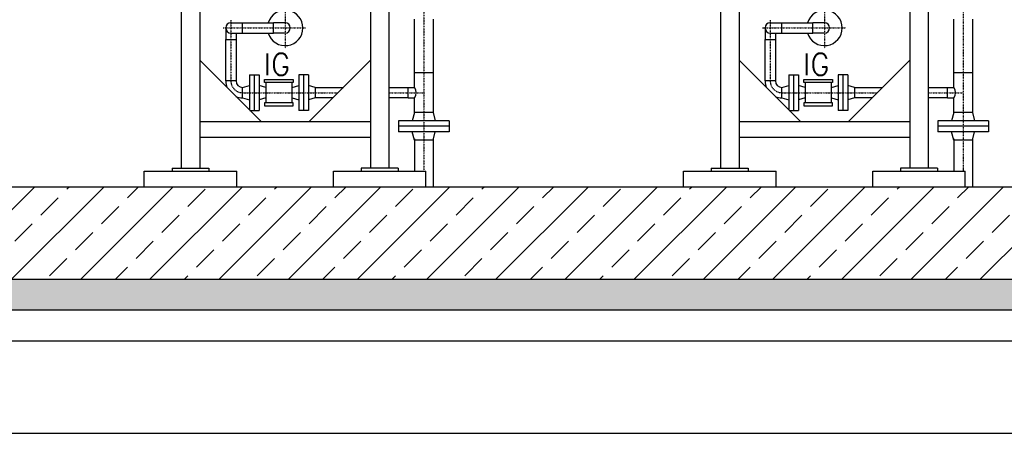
# Model space of a CAD drawing. Header units: millimetres. Extents: x -197187 to 231260338, y -45270 to 70505.
# Tile 57 of 85: x 74120 to 77314, y -41198 to -39856. Entities that reach past the tile are written whole.
import ezdxf

# ---------------------------------------------------------------- set-up
doc = ezdxf.new("R2010")
doc.units = ezdxf.units.MM
doc.header["$LTSCALE"] = 0.5
doc.linetypes.add('DASHDOT', pattern=[1, 0.5, -0.25, 0, -0.25])
doc.linetypes.add('HIDDEN', pattern=[0.375, 0.25, -0.125])
for name, color, linetype in [('21', 7, 'Continuous'), ('41', 7, 'Continuous'), ('45', 7, 'Continuous'), ('P-MU025ENTL', 7, 'Continuous'), ('P-MU025ENTLÜ', 7, 'Continuous'), ('P-MU050ENTL', 7, 'Continuous'), ('P-MU200EINL', 7, 'Continuous')]:
    doc.layers.add(name, color=color, linetype=linetype)
doc.styles.add('ROMANS', font='ROMANS', dxfattribs={"height": 0.2})

msp = doc.modelspace()

# ---------------------------------------------------------------- hatches: boundary and pattern name
at = {"lineweight": 5}
h = msp.add_hatch(dxfattribs=at)
h.set_pattern_fill('ANSI33', color=256, scale=25)
h.set_pattern_definition([(45, (76826.18, -38189.1), (-112.253, 112.253), []), (45, (76938.43, -38189.1), (-112.253, 112.253), [79.375, -39.6875])])
h.paths.add_polyline_path([(71680.859, -35881.362), (71680.859, -35680.624), (81971.503, -35680.624), (81971.503, -35881.362), (77030.791, -35881.362), (77030.791, -36381.362), (76630.791, -36381.362), (76630.791, -35881.362)])
h.paths.add_polyline_path([(71830.791, -35901.362), (71850.791, -35881.362), (72060.791, -35881.362), (72080.791, -35901.362), (72080.791, -40397.563), (81580.791, -40397.563), (81580.791, -35901.362), (81600.791, -35881.362), (81810.791, -35881.362), (81830.791, -35901.362), (81830.791, -40697.563), (71830.791, -40697.563)])
h = msp.add_hatch(dxfattribs=at)
h.set_pattern_fill('ANSI36', color=256, scale=10)
h.set_pattern_definition([(45, (76830.79, -40747.563), (16.83798, 61.73926), [79.375, -15.875, 0, -15.875])])
h.paths.add_polyline_path([(71630.791, -40797.563), (82030.791, -40797.563), (82030.791, -40697.563), (71630.791, -40697.563)])

# ---------------------------------------------------------------- linework, layer by layer
at = {"layer": '21', "linetype": 'Continuous', "ltscale": 10}
for p, q in [((72080.791, -40397.563), (81580.791, -40397.563)), ((71630.791, -40697.563), (82030.791, -40697.563)), ((71630.791, -40797.563), (82030.791, -40797.563))]:
    msp.add_line(p, q, dxfattribs=at)
at = {"layer": '21', "linetype": 'HIDDEN', "ltscale": 10}
msp.add_line((72080.791, -40897.563), (81580.791, -40897.563), dxfattribs=at)
at = {"layer": '21', "linetype": 'Continuous'}
msp.add_line((71630.791, -41197.563), (82030.791, -41197.563), dxfattribs=at)
at = {"layer": '41', "linetype": 'Continuous', "ltscale": 10}
for p, q in [((74643.749, -39122.563), (74643.749, -40337.563)), ((75317.833, -39122.563), (75317.833, -40337.563)), ((76393.749, -39122.563), (76393.749, -40337.563)), ((77067.833, -39122.563), (77067.833, -40337.563)), ((74703.749, -39150.294), (74703.749, -40337.563)), ((75257.833, -39150.294), (75257.833, -40337.563)), ((76453.749, -39150.294), (76453.749, -40337.563)), ((77007.833, -39150.294), (77007.833, -40337.563)), ((74703.749, -39987.563), (74903.749, -40187.563)), ((75257.833, -39987.563), (75057.833, -40187.563)), ((76453.749, -39987.563), (76653.749, -40187.563)), ((77007.833, -39987.563), (76807.833, -40187.563)), ((75257.833, -40187.563), (74703.749, -40187.563)), ((77007.833, -40187.563), (76453.749, -40187.563)), ((75257.833, -40237.563), (74703.749, -40237.563)), ((77007.833, -40237.563), (76453.749, -40237.563)), ((74523.749, -40347.563), (74823.749, -40347.563)), ((74523.749, -40397.563), (74523.749, -40347.563)), ((74613.749, -40337.563), (74733.749, -40337.563)), ((74613.749, -40337.563), (74613.749, -40347.563)), ((74733.749, -40337.563), (74733.749, -40347.563)), ((74823.749, -40397.563), (74823.749, -40347.563)), ((75137.833, -40347.563), (75437.833, -40347.563)), ((75137.833, -40397.563), (75137.833, -40347.563)), ((75347.833, -40337.563), (75227.833, -40337.563)), ((75227.833, -40337.563), (75227.833, -40347.563)), ((75347.833, -40337.563), (75347.833, -40347.563)), ((75437.833, -40397.563), (75437.833, -40347.563)), ((76273.749, -40347.563), (76573.749, -40347.563)), ((76273.749, -40397.563), (76273.749, -40347.563)), ((76363.749, -40337.563), (76483.749, -40337.563)), ((76363.749, -40337.563), (76363.749, -40347.563)), ((76483.749, -40337.563), (76483.749, -40347.563)), ((76573.749, -40397.563), (76573.749, -40347.563)), ((76887.833, -40347.563), (77187.833, -40347.563)), ((76887.833, -40397.563), (76887.833, -40347.563)), ((77097.833, -40337.563), (76977.833, -40337.563)), ((76977.833, -40337.563), (76977.833, -40347.563)), ((77097.833, -40337.563), (77097.833, -40347.563)), ((77187.833, -40397.563), (77187.833, -40347.563))]:
    msp.add_line(p, q, dxfattribs=at)
at = {"layer": '45', "linetype": 'DASHDOT', "ltscale": 10}
for p, q in [((75430.791, -38035.563), (75430.791, -40347.563)), ((74980.791, -39372.563), (74980.791, -39949.005)), ((76730.791, -39372.563), (76730.791, -39949.005)), ((77180.791, -39817.213), (77180.791, -40347.563))]:
    msp.add_line(p, q, dxfattribs=at)
for centre in [(74842.791, -40054.563), (76592.791, -40054.563)]:
    msp.add_arc(centre, 38, 180, 270, dxfattribs=at)
at = {"layer": 'P-MU025ENTL', "linetype": 'DASHDOT', "ltscale": 10}
for p, q in [((74804.791, -39857.577), (74804.791, -40054.563)), ((76554.791, -39857.577), (76554.791, -40050.563)), ((74779.805, -39882.563), (75047.232, -39882.563)), ((76529.805, -39882.563), (76800.248, -39882.563))]:
    msp.add_line(p, q, dxfattribs=at)
at = {"layer": 'P-MU025ENTL', "linetype": 'Continuous', "ltscale": 10}
for p, q in [((74804.791, -39865.713), (74842.791, -39865.713)), ((74842.791, -39899.413), (74842.791, -39865.713)), ((74842.791, -39865.713), (74942.791, -39865.713)), ((74942.791, -39899.413), (74942.791, -39865.713)), ((74980.791, -39865.713), (74942.791, -39865.713)), ((76554.791, -39865.713), (76592.791, -39865.713)), ((76592.791, -39899.413), (76592.791, -39865.713)), ((76592.791, -39865.713), (76692.791, -39865.713)), ((76692.791, -39899.413), (76692.791, -39865.713)), ((76730.791, -39865.713), (76692.791, -39865.713)), ((74804.791, -39899.413), (74842.791, -39899.413)), ((74842.791, -39899.413), (74942.791, -39899.413)), ((74980.791, -39899.413), (74942.791, -39899.413)), ((76554.791, -39899.413), (76592.791, -39899.413)), ((76592.791, -39899.413), (76692.791, -39899.413)), ((76730.791, -39899.413), (76692.791, -39899.413))]:
    msp.add_line(p, q, dxfattribs=at)
for centre, radius, start, end in [((74980.791, -39882.563), 57.5, 197.040253, 162.959747), ((76730.791, -39882.563), 57.5, 197.040253, 162.959747), ((74804.791, -39882.563), 16.85, 90, 270), ((74980.791, -39882.563), 16.85, 270, 90), ((76554.791, -39882.563), 16.85, 90, 270), ((76730.791, -39882.563), 16.85, 270, 90)]:
    msp.add_arc(centre, radius, start, end, dxfattribs=at)
at = {"layer": 'P-MU025ENTLÜ', "linetype": 'Continuous', "ltscale": 10}
for p, q in [((74864.791, -40035.063), (74864.791, -40148.606)), ((74864.791, -40035.063), (74896.791, -40035.063)), ((74880.791, -40035.063), (74880.791, -40150.063)), ((74896.791, -40035.063), (74896.791, -40150.063)), ((75056.791, -40035.063), (75024.791, -40035.063)), ((75024.791, -40035.063), (75024.791, -40150.063)), ((75040.791, -40035.063), (75040.791, -40150.063)), ((75056.791, -40035.063), (75056.791, -40150.063)), ((76614.791, -40035.063), (76614.791, -40148.606)), ((76614.791, -40035.063), (76646.791, -40035.063)), ((76630.791, -40035.063), (76630.791, -40150.063)), ((76646.791, -40035.063), (76646.791, -40150.063)), ((76806.791, -40035.063), (76774.791, -40035.063)), ((76774.791, -40035.063), (76774.791, -40150.063)), ((76790.791, -40035.063), (76790.791, -40150.063)), ((76806.791, -40035.063), (76806.791, -40150.063)), ((74842.791, -40075.713), (74864.791, -40069.818)), ((74918.291, -40075.579), (74896.791, -40069.818)), ((75003.291, -40075.579), (75024.791, -40069.818)), ((75078.791, -40075.713), (75056.791, -40069.818)), ((76592.791, -40075.713), (76614.791, -40069.818)), ((76668.291, -40075.579), (76646.791, -40069.818)), ((76753.291, -40075.579), (76774.791, -40069.818)), ((76828.791, -40075.713), (76806.791, -40069.818)), ((74842.791, -40109.413), (74864.791, -40115.308)), ((74918.291, -40109.547), (74896.791, -40115.308)), ((75003.291, -40109.547), (75024.791, -40115.308)), ((75078.791, -40109.413), (75056.791, -40115.308)), ((76592.791, -40109.413), (76614.791, -40115.308)), ((76668.291, -40109.547), (76646.791, -40115.308)), ((76753.291, -40109.547), (76774.791, -40115.308)), ((76828.791, -40109.413), (76806.791, -40115.308)), ((74866.249, -40150.063), (74896.791, -40150.063)), ((75056.791, -40150.063), (75024.791, -40150.063)), ((76616.249, -40150.063), (76646.791, -40150.063)), ((76806.791, -40150.063), (76774.791, -40150.063))]:
    msp.add_line(p, q, dxfattribs=at)
for points in [[(74914.199, -40050.063), (75007.383, -40050.063), (75007.383, -40059.713), (74914.199, -40059.713)], [(76664.199, -40050.063), (76757.383, -40050.063), (76757.383, -40059.713), (76664.199, -40059.713)], [(74914.199, -40135.063), (75007.383, -40135.063), (75007.383, -40125.413), (74914.199, -40125.413)], [(76664.199, -40135.063), (76757.383, -40135.063), (76757.383, -40125.413), (76664.199, -40125.413)]]:
    msp.add_lwpolyline(points, close=True, dxfattribs=at)
for points in [[(74918.291, -40059.713), (74918.291, -40125.413)], [(75003.291, -40125.413), (75003.291, -40059.713)], [(76668.291, -40059.713), (76668.291, -40125.413)], [(76753.291, -40125.413), (76753.291, -40059.713)]]:
    msp.add_lwpolyline(points, dxfattribs=at)
at = {"layer": 'P-MU050ENTL', "linetype": 'Continuous', "ltscale": 10}
for p, q in [((75400.641, -40075.713), (75400.641, -39853.563)), ((75460.941, -39853.563), (75460.941, -40028.563)), ((77150.641, -40075.713), (77150.641, -39853.563)), ((77210.941, -39853.563), (77210.941, -40028.563)), ((75460.941, -40028.563), (75400.641, -40028.563)), ((77210.941, -40028.563), (77150.641, -40028.563)), ((75400.641, -40156.563), (75400.641, -40109.413)), ((77150.641, -40156.563), (77150.641, -40109.413)), ((75400.641, -40156.563), (75393.406, -40183.563)), ((75460.941, -40156.563), (75400.641, -40156.563)), ((75460.941, -40156.563), (75468.176, -40183.563)), ((77150.641, -40156.563), (77143.406, -40183.563)), ((77210.941, -40156.563), (77150.641, -40156.563)), ((77210.941, -40156.563), (77218.176, -40183.563)), ((75513.291, -40183.563), (75348.291, -40183.563)), ((75348.291, -40183.563), (75348.291, -40219.563)), ((75513.291, -40183.563), (75513.291, -40219.563)), ((77263.291, -40183.563), (77098.291, -40183.563)), ((77098.291, -40183.563), (77098.291, -40219.563)), ((77263.291, -40183.563), (77263.291, -40219.563)), ((75513.291, -40201.563), (75348.291, -40201.563)), ((75513.291, -40219.563), (75348.291, -40219.563)), ((75400.641, -40246.563), (75393.406, -40219.563)), ((75460.941, -40246.563), (75468.176, -40219.563)), ((77263.291, -40201.563), (77098.291, -40201.563)), ((77263.291, -40219.563), (77098.291, -40219.563)), ((77150.641, -40246.563), (77143.406, -40219.563)), ((77210.941, -40246.563), (77218.176, -40219.563)), ((75460.941, -40246.563), (75400.641, -40246.563)), ((77210.941, -40246.563), (77150.641, -40246.563))]:
    msp.add_line(p, q, dxfattribs=at)
at = {"layer": 'P-MU050ENTL', "linetype": 'DASHDOT', "ltscale": 10}
for p, q in [((74842.791, -40092.563), (75152.833, -40092.563)), ((75317.833, -40092.563), (75430.791, -40092.563)), ((76592.791, -40092.563), (76902.833, -40092.563)), ((77067.833, -40092.563), (77180.791, -40092.563))]:
    msp.add_line(p, q, dxfattribs=at)
at = {"layer": 'P-MU200EINL'}
for p, q in [((74787.941, -39882.563), (74787.941, -39920.563)), ((74821.641, -39899.413), (74821.641, -39920.563)), ((76537.941, -39882.563), (76537.941, -39920.563)), ((76571.641, -39899.413), (76571.641, -39920.563)), ((74787.941, -39920.563), (74821.641, -39920.563)), ((74787.941, -40054.563), (74787.941, -39920.563)), ((74821.641, -39920.563), (74821.641, -40054.563)), ((76537.941, -39920.563), (76571.641, -39920.563)), ((76537.941, -40054.563), (76537.941, -39920.563)), ((76571.641, -39920.563), (76571.641, -40054.563)), ((75460.941, -40028.563), (75460.941, -40092.563)), ((77210.941, -40028.563), (77210.941, -40092.563)), ((74821.641, -40054.563), (74787.941, -40054.563)), ((76571.641, -40054.563), (76537.941, -40054.563)), ((74842.791, -40109.413), (74842.791, -40075.713)), ((75078.791, -40075.713), (75169.683, -40075.713)), ((75078.791, -40075.713), (75078.791, -40109.413)), ((75317.833, -40075.713), (75379.791, -40075.713)), ((75379.791, -40109.413), (75379.791, -40075.713)), ((75379.791, -40075.713), (75400.641, -40075.713)), ((75460.941, -40092.563), (75460.941, -40156.563)), ((76592.791, -40109.413), (76592.791, -40075.713)), ((76828.791, -40075.713), (76919.683, -40075.713)), ((76828.791, -40075.713), (76828.791, -40109.413)), ((77067.833, -40075.713), (77129.791, -40075.713)), ((77129.791, -40109.413), (77129.791, -40075.713)), ((77129.791, -40075.713), (77150.641, -40075.713)), ((77210.941, -40092.563), (77210.941, -40156.563)), ((75135.983, -40109.413), (75078.791, -40109.413)), ((75379.791, -40109.413), (75317.833, -40109.413)), ((75379.791, -40109.413), (75400.641, -40109.413)), ((76885.983, -40109.413), (76828.791, -40109.413)), ((77129.791, -40109.413), (77067.833, -40109.413)), ((77129.791, -40109.413), (77150.641, -40109.413)), ((75400.641, -40242.563), (75400.641, -40347.563)), ((75460.941, -40242.563), (75460.941, -40397.563)), ((77150.641, -40242.563), (77150.641, -40347.563)), ((77210.941, -40242.563), (77210.941, -40397.563))]:
    msp.add_line(p, q, dxfattribs=at)
for centre, radius, start, end in [((74842.791, -40054.563), 54.85, 180, 203.239874), ((74842.791, -40054.563), 21.15, 180, 270), ((76592.791, -40054.563), 54.85, 180, 203.239874), ((76592.791, -40054.563), 21.15, 180, 270), ((75375.639, -40092.563), 30.15, 326.022154, 33.977846), ((77125.639, -40092.563), 30.15, 326.022154, 33.977846), ((74842.791, -40054.563), 54.85, 246.760126, 270), ((76592.791, -40054.563), 54.85, 246.760126, 270)]:
    msp.add_arc(centre, radius, start, end, dxfattribs=at)

# ---------------------------------------------------------------- texts
at = {"layer": 'P-MU050ENTL', "linetype": 'Continuous', "ltscale": 10, "style": 'ROMANS'}
for p in [(74910.734, -40035.913), (76660.734, -40035.913)]:
    msp.add_text('IG', height=70, dxfattribs=at).set_placement(p)

doc.saveas('drawing.dxf')
